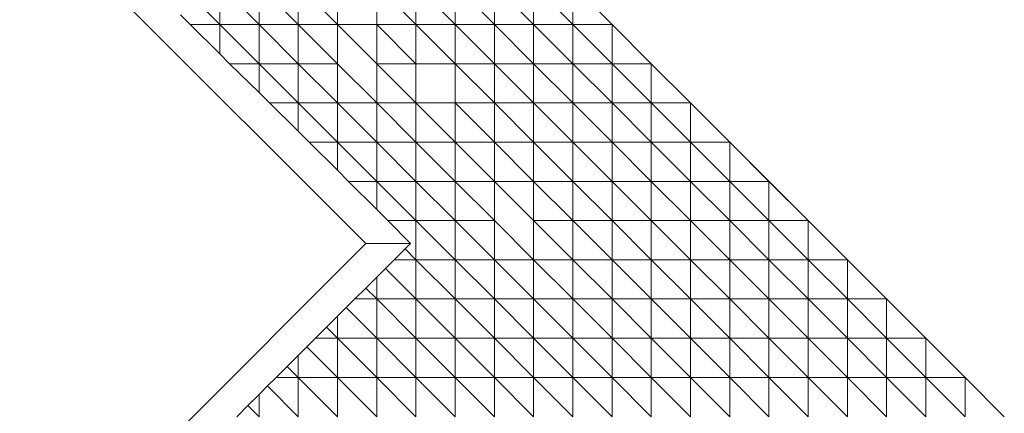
# Model space of a CAD drawing. Header units: metres. Extents: x 2695833.6 to 2695883.7, y 1260995.5 to 1261033.8.
# Tile 9 of 12: x 2695859.6 to 2695872.1, y 1261013.1 to 1261018.1. Entities that reach past the tile are written whole.
import ezdxf

# ---------------------------------------------------------------- set-up
doc = ezdxf.new("R2010")
doc.units = ezdxf.units.M
doc.linetypes.add('AUSGEZOGEN', pattern=[0])
doc.layers.add('AW_LK_ Haltung Text', color=7, linetype='AUSGEZOGEN')
doc.layers.add('Standard', color=7, linetype='AUSGEZOGEN', lineweight=13)

# ---------------------------------------------------------------- blocks, each defined once
blk = doc.blocks.new('Baugrube_$F5', base_point=(0, 0, -4.617))
at = {"layer": 'Standard', "color": 7, "linetype": 'AUSGEZOGEN', "lineweight": 13, "transparency": 33554687}
for p, q in [((17.06, 31.312), (28.652, 19.728)), ((26.287, 23.023), (26.788, 22.522)), ((26.788, 23.023), (26.788, 22.522)), ((26.788, 23.023), (27.288, 22.522)), ((27.288, 23.023), (27.288, 22.522)), ((27.288, 23.023), (27.789, 22.522)), ((27.789, 23.023), (27.789, 22.522)), ((27.789, 23.023), (28.29, 22.522)), ((28.29, 23.023), (28.29, 22.522)), ((28.79, 23.023), (28.79, 22.522)), ((28.79, 23.023), (29.291, 22.522)), ((29.291, 23.023), (29.291, 22.522)), ((29.291, 23.023), (29.792, 22.522)), ((29.792, 23.023), (29.792, 22.522)), ((29.792, 23.023), (30.293, 22.522)), ((30.293, 23.023), (30.293, 22.522)), ((30.293, 23.023), (30.793, 22.522)), ((30.793, 23.023), (30.793, 22.522)), ((30.793, 23.023), (31.294, 22.522)), ((31.294, 23.023), (31.294, 22.522)), ((31.294, 23.023), (31.795, 22.522)), ((31.294, 23.023), (31.795, 22.522)), ((26.41, 22.522), (26.287, 22.645)), ((26.788, 22.522), (26.41, 22.522)), ((26.788, 22.146), (26.41, 22.522)), ((27.288, 22.522), (26.788, 22.522)), ((26.788, 22.522), (26.788, 22.146)), ((26.788, 22.522), (27.288, 22.022)), ((27.789, 22.522), (27.288, 22.522)), ((27.288, 22.522), (27.288, 22.022)), ((27.288, 22.522), (27.789, 22.022)), ((28.29, 22.522), (27.789, 22.522)), ((27.789, 22.522), (27.789, 22.022)), ((27.789, 22.522), (28.29, 22.022)), ((28.79, 22.522), (28.29, 22.522)), ((28.29, 22.522), (28.29, 22.022)), ((28.29, 22.522), (28.79, 22.022)), ((29.291, 22.522), (28.79, 22.522)), ((28.79, 22.522), (28.79, 22.022)), ((28.79, 22.522), (29.291, 22.022)), ((29.792, 22.522), (29.291, 22.522)), ((29.291, 22.522), (29.291, 22.022)), ((29.291, 22.522), (29.792, 22.022)), ((30.293, 22.522), (29.792, 22.522)), ((29.792, 22.522), (29.792, 22.022)), ((29.792, 22.522), (30.293, 22.022)), ((30.793, 22.522), (30.293, 22.522)), ((30.293, 22.522), (30.293, 22.022)), ((30.293, 22.522), (30.793, 22.022)), ((31.294, 22.522), (30.793, 22.522)), ((30.793, 22.522), (30.793, 22.022)), ((30.793, 22.522), (31.294, 22.022)), ((31.795, 22.522), (31.294, 22.522)), ((31.294, 22.522), (31.294, 22.022)), ((31.294, 22.522), (31.795, 22.022)), ((31.795, 22.522), (31.795, 22.022)), ((31.795, 22.522), (32.295, 22.022)), ((31.795, 22.522), (32.295, 22.022)), ((26.913, 22.022), (26.788, 22.146)), ((27.288, 22.022), (26.913, 22.022)), ((27.288, 21.653), (26.913, 22.022)), ((27.789, 22.022), (27.288, 22.022)), ((27.288, 22.022), (27.288, 21.653)), ((27.288, 22.022), (27.789, 21.521)), ((28.29, 22.022), (27.789, 22.022)), ((27.789, 22.022), (27.789, 21.521)), ((27.789, 22.022), (28.29, 21.521)), ((28.79, 21.521), (28.29, 22.022)), ((28.29, 22.022), (28.29, 21.521)), ((28.79, 22.022), (28.79, 21.521)), ((29.291, 22.022), (28.79, 22.022)), ((28.79, 22.022), (29.291, 21.521)), ((29.792, 22.022), (29.291, 22.022)), ((29.291, 22.022), (29.291, 21.521)), ((30.293, 22.022), (29.792, 22.022)), ((29.792, 22.022), (29.792, 21.521)), ((29.792, 22.022), (30.293, 21.521)), ((30.793, 22.022), (30.293, 22.022)), ((30.293, 22.022), (30.293, 21.521)), ((30.293, 22.022), (30.793, 21.521)), ((31.294, 22.022), (30.793, 22.022)), ((30.793, 22.022), (30.793, 21.521)), ((30.793, 22.022), (31.294, 21.521)), ((31.795, 22.022), (31.294, 22.022)), ((31.294, 22.022), (31.294, 21.521)), ((31.294, 22.022), (31.795, 21.521)), ((32.295, 22.022), (31.795, 22.022)), ((31.795, 22.022), (31.795, 21.521)), ((31.795, 22.022), (32.295, 21.521)), ((32.295, 22.022), (32.295, 21.521)), ((32.295, 22.022), (32.796, 21.521)), ((32.295, 22.022), (32.796, 21.521)), ((27.423, 21.521), (27.288, 21.653)), ((27.789, 21.521), (27.423, 21.521)), ((27.789, 21.16), (27.423, 21.521)), ((28.29, 21.521), (27.789, 21.521)), ((27.789, 21.521), (27.789, 21.16)), ((27.789, 21.521), (28.29, 21.021)), ((28.79, 21.521), (28.29, 21.521)), ((28.29, 21.521), (28.29, 21.021)), ((28.29, 21.521), (28.79, 21.021)), ((29.291, 21.521), (28.79, 21.521)), ((28.79, 21.521), (28.79, 21.021)), ((28.79, 21.521), (29.291, 21.021)), ((29.792, 21.521), (29.291, 21.521)), ((29.291, 21.521), (29.291, 21.021)), ((29.291, 21.521), (29.792, 21.021)), ((30.293, 21.521), (29.792, 21.521)), ((29.792, 21.521), (29.792, 21.021)), ((29.792, 21.521), (30.293, 21.021)), ((30.793, 21.521), (30.293, 21.521)), ((30.293, 21.521), (30.293, 21.021)), ((30.293, 21.521), (30.793, 21.021)), ((31.294, 21.521), (30.793, 21.521)), ((30.793, 21.521), (30.793, 21.021)), ((30.793, 21.521), (31.294, 21.021)), ((31.795, 21.521), (31.294, 21.521)), ((31.294, 21.521), (31.294, 21.021)), ((31.294, 21.521), (31.795, 21.021)), ((32.295, 21.521), (31.795, 21.521)), ((31.795, 21.521), (31.795, 21.021)), ((31.795, 21.521), (32.295, 21.021)), ((32.796, 21.521), (32.295, 21.521)), ((32.295, 21.521), (32.295, 21.021)), ((32.295, 21.521), (32.796, 21.021)), ((32.796, 21.521), (32.796, 21.021)), ((32.796, 21.521), (33.297, 21.021)), ((32.796, 21.521), (36.301, 18.018)), ((27.929, 21.021), (27.789, 21.16)), ((28.29, 21.021), (27.929, 21.021)), ((28.29, 20.663), (27.929, 21.021)), ((28.79, 21.021), (28.29, 21.021)), ((28.29, 21.021), (28.29, 20.663)), ((28.29, 21.021), (28.79, 20.52)), ((29.291, 21.021), (28.79, 21.021)), ((28.79, 21.021), (28.79, 20.52)), ((28.79, 21.021), (29.291, 20.52)), ((29.792, 21.021), (29.291, 21.021)), ((29.291, 21.021), (29.291, 20.52)), ((29.291, 21.021), (29.792, 20.52)), ((30.293, 21.021), (29.792, 21.021)), ((29.792, 21.021), (29.792, 20.52)), ((29.792, 21.021), (30.293, 20.52)), ((30.793, 21.021), (30.293, 21.021)), ((30.293, 21.021), (30.293, 20.52)), ((30.293, 21.021), (30.793, 20.52)), ((31.294, 21.021), (30.793, 21.021)), ((30.793, 21.021), (30.793, 20.52)), ((30.793, 21.021), (31.294, 20.52)), ((31.795, 21.021), (31.294, 21.021)), ((31.294, 21.021), (31.294, 20.52)), ((31.294, 21.021), (31.795, 20.52)), ((32.295, 21.021), (31.795, 21.021)), ((31.795, 21.021), (31.795, 20.52)), ((31.795, 21.021), (32.295, 20.52)), ((32.796, 21.021), (32.295, 21.021)), ((32.295, 21.021), (32.295, 20.52)), ((32.295, 21.021), (32.796, 20.52)), ((33.297, 21.021), (32.796, 21.021)), ((32.796, 21.021), (32.796, 20.52)), ((32.796, 21.021), (33.297, 20.52)), ((33.297, 21.021), (33.297, 20.52)), ((33.297, 21.021), (33.797, 20.52)), ((28.432, 20.52), (28.29, 20.663)), ((28.79, 20.52), (28.432, 20.52)), ((28.79, 20.162), (28.432, 20.52)), ((29.291, 20.52), (28.79, 20.52)), ((28.79, 20.52), (28.79, 20.162)), ((28.79, 20.52), (29.291, 20.02)), ((29.792, 20.52), (29.291, 20.52)), ((29.291, 20.52), (29.291, 20.02)), ((29.291, 20.52), (29.792, 20.02)), ((30.293, 20.52), (29.792, 20.52)), ((29.792, 20.52), (29.792, 20.02)), ((29.792, 20.52), (30.293, 20.02)), ((30.793, 20.52), (30.293, 20.52)), ((30.293, 20.52), (30.293, 20.02)), ((30.293, 20.52), (30.793, 20.02)), ((31.294, 20.52), (30.793, 20.52)), ((30.793, 20.52), (30.793, 20.02)), ((30.793, 20.52), (31.294, 20.02)), ((31.795, 20.52), (31.294, 20.52)), ((31.294, 20.52), (31.294, 20.02)), ((31.294, 20.52), (31.795, 20.02)), ((32.295, 20.52), (31.795, 20.52)), ((31.795, 20.52), (31.795, 20.02)), ((31.795, 20.52), (32.295, 20.02)), ((32.796, 20.52), (32.295, 20.52)), ((32.295, 20.52), (32.295, 20.02)), ((32.295, 20.52), (32.796, 20.02)), ((33.297, 20.52), (32.796, 20.52)), ((32.796, 20.52), (32.796, 20.02)), ((32.796, 20.52), (33.297, 20.02)), ((33.797, 20.52), (33.297, 20.52)), ((33.297, 20.52), (33.297, 20.02)), ((33.297, 20.52), (33.797, 20.02)), ((33.797, 20.52), (33.797, 20.02)), ((33.797, 20.52), (34.298, 20.02)), ((28.931, 20.02), (28.79, 20.162)), ((29.291, 20.02), (28.931, 20.02)), ((29.221, 19.728), (28.931, 20.02)), ((29.792, 20.02), (29.291, 20.02)), ((29.291, 20.02), (29.291, 19.519)), ((29.291, 20.02), (29.792, 19.519)), ((30.293, 20.02), (29.792, 20.02)), ((29.792, 20.02), (29.792, 19.519)), ((29.792, 20.02), (30.293, 19.519)), ((30.793, 19.519), (30.293, 20.02)), ((30.293, 20.02), (30.293, 19.519)), ((30.793, 20.02), (30.793, 19.519)), ((31.294, 20.02), (30.793, 20.02)), ((30.793, 20.02), (31.294, 19.519)), ((31.795, 20.02), (31.294, 20.02)), ((31.294, 20.02), (31.294, 19.519)), ((31.294, 20.02), (31.795, 19.519)), ((32.295, 20.02), (31.795, 20.02)), ((31.795, 20.02), (31.795, 19.519)), ((31.795, 20.02), (32.295, 19.519)), ((32.796, 20.02), (32.295, 20.02)), ((32.295, 20.02), (32.295, 19.519)), ((32.295, 20.02), (32.796, 19.519)), ((33.297, 20.02), (32.796, 20.02)), ((32.796, 20.02), (32.796, 19.519)), ((32.796, 20.02), (33.297, 19.519)), ((33.797, 20.02), (33.297, 20.02)), ((33.297, 20.02), (33.297, 19.519)), ((33.297, 20.02), (33.797, 19.519)), ((34.298, 20.02), (33.797, 20.02)), ((33.797, 20.02), (33.797, 19.519)), ((33.797, 20.02), (34.298, 19.519)), ((34.298, 20.02), (34.298, 19.519)), ((34.298, 20.02), (34.799, 19.519)), ((28.652, 19.728), (19.379, 10.447)), ((29.221, 19.728), (28.652, 19.728)), ((29.012, 19.519), (29.152, 19.659)), ((29.152, 19.659), (29.221, 19.728)), ((29.152, 19.659), (29.291, 19.519)), ((28.901, 19.409), (29.012, 19.519)), ((29.291, 19.519), (29.012, 19.519)), ((29.792, 19.519), (29.291, 19.519)), ((29.291, 19.519), (29.291, 19.019)), ((29.291, 19.519), (29.792, 19.019)), ((30.293, 19.519), (29.792, 19.519)), ((29.792, 19.519), (29.792, 19.019)), ((29.792, 19.519), (30.293, 19.019)), ((30.793, 19.519), (30.293, 19.519)), ((30.293, 19.519), (30.293, 19.019)), ((30.293, 19.519), (30.793, 19.019)), ((31.294, 19.519), (30.793, 19.519)), ((30.793, 19.519), (30.793, 19.019)), ((30.793, 19.519), (31.294, 19.019)), ((31.795, 19.519), (31.294, 19.519)), ((31.294, 19.519), (31.294, 19.019)), ((31.294, 19.519), (31.795, 19.019)), ((32.295, 19.519), (31.795, 19.519)), ((31.795, 19.519), (31.795, 19.019)), ((31.795, 19.519), (32.295, 19.019)), ((32.796, 19.519), (32.295, 19.519)), ((32.295, 19.519), (32.295, 19.019)), ((32.295, 19.519), (32.796, 19.019)), ((33.297, 19.519), (32.796, 19.519)), ((32.796, 19.519), (32.796, 19.019)), ((32.796, 19.519), (33.297, 19.019)), ((33.797, 19.519), (33.297, 19.519)), ((33.297, 19.519), (33.297, 19.019)), ((33.297, 19.519), (33.797, 19.019)), ((34.298, 19.519), (33.797, 19.519)), ((33.797, 19.519), (33.797, 19.019)), ((33.797, 19.519), (34.298, 19.019)), ((34.799, 19.519), (34.298, 19.519)), ((34.298, 19.519), (34.298, 19.019)), ((34.298, 19.519), (34.799, 19.019)), ((34.799, 19.519), (34.799, 19.019)), ((34.799, 19.519), (35.3, 19.019)), ((28.79, 19.298), (28.901, 19.409)), ((28.901, 19.409), (29.291, 19.019)), ((28.65, 19.159), (28.79, 19.298)), ((28.79, 19.298), (28.79, 19.019)), ((28.509, 19.019), (28.65, 19.159)), ((28.65, 19.159), (28.79, 19.019)), ((28.399, 18.91), (28.509, 19.019)), ((28.79, 19.019), (28.509, 19.019)), ((29.291, 19.019), (28.79, 19.019)), ((28.79, 19.019), (28.79, 18.518)), ((28.79, 19.019), (29.291, 18.518)), ((29.792, 19.019), (29.291, 19.019)), ((29.291, 19.019), (29.291, 18.518)), ((29.291, 19.019), (29.792, 18.518)), ((30.293, 19.019), (29.792, 19.019)), ((29.792, 19.019), (29.792, 18.518)), ((29.792, 19.019), (30.293, 18.518)), ((30.793, 19.019), (30.293, 19.019)), ((30.293, 19.019), (30.293, 18.518)), ((30.293, 19.019), (30.793, 18.518)), ((31.294, 19.019), (30.793, 19.019)), ((30.793, 19.019), (30.793, 18.518)), ((30.793, 19.019), (31.294, 18.518)), ((31.795, 19.019), (31.294, 19.019)), ((31.294, 19.019), (31.294, 18.518)), ((31.294, 19.019), (31.795, 18.518)), ((32.295, 19.019), (31.795, 19.019)), ((31.795, 19.019), (31.795, 18.518)), ((31.795, 19.019), (32.295, 18.518)), ((32.796, 19.019), (32.295, 19.019)), ((32.295, 19.019), (32.295, 18.518)), ((32.295, 19.019), (32.796, 18.518)), ((33.297, 19.019), (32.796, 19.019)), ((32.796, 19.019), (32.796, 18.518)), ((32.796, 19.019), (33.297, 18.518)), ((33.797, 19.019), (33.297, 19.019)), ((33.297, 19.019), (33.297, 18.518)), ((33.297, 19.019), (33.797, 18.518)), ((34.298, 19.019), (33.797, 19.019)), ((33.797, 19.019), (33.797, 18.518)), ((33.797, 19.019), (34.298, 18.518)), ((34.799, 19.019), (34.298, 19.019)), ((34.298, 19.019), (34.298, 18.518)), ((34.298, 19.019), (34.799, 18.518)), ((35.3, 19.019), (34.799, 19.019)), ((34.799, 19.019), (34.799, 18.518)), ((34.799, 19.019), (35.3, 18.518)), ((35.3, 19.019), (35.3, 18.518)), ((35.3, 19.019), (35.8, 18.518)), ((28.29, 18.801), (28.399, 18.91)), ((28.399, 18.91), (28.79, 18.518)), ((28.149, 18.659), (28.29, 18.801)), ((28.29, 18.801), (28.29, 18.518)), ((28.009, 18.518), (28.149, 18.659)), ((28.149, 18.659), (28.29, 18.518)), ((27.899, 18.408), (28.009, 18.518)), ((28.29, 18.518), (28.009, 18.518)), ((28.79, 18.518), (28.29, 18.518)), ((28.29, 18.518), (28.29, 18.018)), ((28.29, 18.518), (28.79, 18.018)), ((29.291, 18.518), (28.79, 18.518)), ((28.79, 18.518), (28.79, 18.018)), ((28.79, 18.518), (29.291, 18.018)), ((29.792, 18.518), (29.291, 18.518)), ((29.291, 18.518), (29.291, 18.018)), ((29.291, 18.518), (29.792, 18.018)), ((30.293, 18.518), (29.792, 18.518)), ((29.792, 18.518), (29.792, 18.018)), ((29.792, 18.518), (30.293, 18.018)), ((30.793, 18.518), (30.293, 18.518)), ((30.293, 18.518), (30.293, 18.018)), ((30.293, 18.518), (30.793, 18.018)), ((31.294, 18.518), (30.793, 18.518)), ((30.793, 18.518), (30.793, 18.018)), ((30.793, 18.518), (31.294, 18.018)), ((31.795, 18.518), (31.294, 18.518)), ((31.294, 18.518), (31.294, 18.018)), ((31.294, 18.518), (31.795, 18.018)), ((32.295, 18.518), (31.795, 18.518)), ((31.795, 18.518), (31.795, 18.018)), ((31.795, 18.518), (32.295, 18.018)), ((32.796, 18.518), (32.295, 18.518)), ((32.295, 18.518), (32.295, 18.018)), ((32.295, 18.518), (32.796, 18.018)), ((33.297, 18.518), (32.796, 18.518)), ((32.796, 18.518), (32.796, 18.018)), ((32.796, 18.518), (33.297, 18.018)), ((33.797, 18.518), (33.297, 18.518)), ((33.297, 18.518), (33.297, 18.018)), ((33.297, 18.518), (33.797, 18.018)), ((34.298, 18.518), (33.797, 18.518)), ((33.797, 18.518), (33.797, 18.018)), ((33.797, 18.518), (34.298, 18.018)), ((34.799, 18.518), (34.298, 18.518)), ((34.298, 18.518), (34.298, 18.018)), ((34.298, 18.518), (34.799, 18.018)), ((35.3, 18.518), (34.799, 18.518)), ((34.799, 18.518), (34.799, 18.018)), ((34.799, 18.518), (35.3, 18.018)), ((35.8, 18.518), (35.3, 18.518)), ((35.3, 18.518), (35.3, 18.018)), ((35.3, 18.518), (35.8, 18.018)), ((35.8, 18.518), (35.8, 18.018)), ((35.8, 18.518), (36.301, 18.018)), ((27.789, 18.299), (27.899, 18.408)), ((27.899, 18.408), (28.29, 18.018)), ((27.648, 18.159), (27.789, 18.299)), ((27.789, 18.299), (27.789, 18.018)), ((27.506, 18.018), (27.648, 18.159)), ((27.648, 18.159), (27.789, 18.018)), ((27.397, 17.91), (27.506, 18.018)), ((27.789, 18.018), (27.506, 18.018)), ((28.29, 18.018), (27.789, 18.018)), ((27.789, 18.018), (27.789, 17.517)), ((27.789, 18.018), (28.29, 17.517)), ((28.79, 18.018), (28.29, 18.018)), ((28.29, 18.018), (28.29, 17.517)), ((28.29, 18.018), (28.79, 17.517)), ((29.291, 18.018), (28.79, 18.018)), ((28.79, 18.018), (28.79, 17.517)), ((28.79, 18.018), (29.291, 17.517)), ((29.792, 18.018), (29.291, 18.018)), ((29.291, 18.018), (29.291, 17.517)), ((29.291, 18.018), (29.792, 17.517)), ((30.293, 18.018), (29.792, 18.018)), ((29.792, 18.018), (29.792, 17.517)), ((29.792, 18.018), (30.293, 17.517)), ((30.793, 18.018), (30.293, 18.018)), ((30.293, 18.018), (30.293, 17.517)), ((30.293, 18.018), (30.793, 17.517)), ((31.294, 18.018), (30.793, 18.018)), ((30.793, 18.018), (30.793, 17.517)), ((30.793, 18.018), (31.294, 17.517)), ((31.795, 18.018), (31.294, 18.018)), ((31.294, 18.018), (31.294, 17.517)), ((31.294, 18.018), (31.795, 17.517)), ((32.295, 18.018), (31.795, 18.018)), ((31.795, 18.018), (31.795, 17.517)), ((31.795, 18.018), (32.295, 17.517)), ((32.796, 18.018), (32.295, 18.018)), ((32.295, 18.018), (32.295, 17.517)), ((32.295, 18.018), (32.796, 17.517)), ((33.297, 18.018), (32.796, 18.018)), ((32.796, 18.018), (32.796, 17.517)), ((32.796, 18.018), (33.297, 17.517)), ((33.797, 18.018), (33.297, 18.018)), ((33.297, 18.018), (33.297, 17.517)), ((33.297, 18.018), (33.797, 17.517)), ((34.298, 18.018), (33.797, 18.018)), ((33.797, 18.018), (33.797, 17.517)), ((33.797, 18.018), (34.298, 17.517)), ((34.799, 18.018), (34.298, 18.018)), ((34.298, 18.018), (34.298, 17.517)), ((34.298, 18.018), (34.799, 17.517)), ((35.3, 18.018), (34.799, 18.018)), ((34.799, 18.018), (34.799, 17.517)), ((34.799, 18.018), (35.3, 17.517)), ((35.8, 18.018), (35.3, 18.018)), ((35.3, 18.018), (35.3, 17.517)), ((35.3, 18.018), (35.8, 17.517)), ((36.301, 18.018), (35.8, 18.018)), ((35.8, 18.018), (35.8, 17.517)), ((35.8, 18.018), (36.301, 17.517)), ((36.301, 18.018), (36.301, 17.517)), ((36.301, 18.018), (36.802, 17.517)), ((36.301, 18.018), (36.802, 17.517)), ((27.288, 17.802), (27.397, 17.91)), ((27.397, 17.91), (27.789, 17.517)), ((27.145, 17.66), (27.288, 17.802)), ((27.288, 17.802), (27.288, 17.517)), ((27.003, 17.517), (27.145, 17.66)), ((27.145, 17.66), (27.288, 17.517))]:
    blk.add_line(p, q, dxfattribs=at)

msp = doc.modelspace()

# ---------------------------------------------------------------- block references
at = {"layer": 'AW_LK_ Haltung Text', "color": 30, "linetype": 'AUSGEZOGEN', "lineweight": 25, "transparency": 33554687}
msp.add_blockref('Baugrube_$F5', (2695835.344, 1260995.501, 431.4), dxfattribs=at)

doc.saveas('drawing.dxf')
